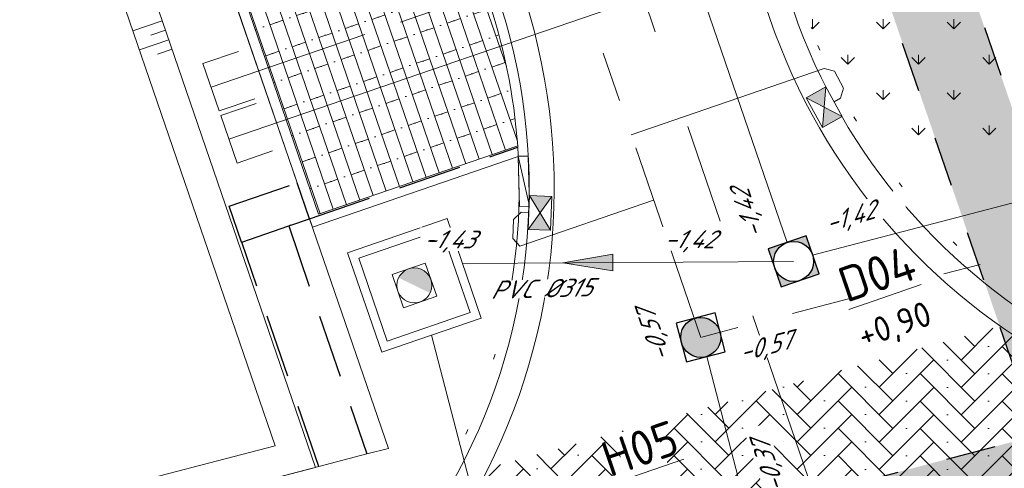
# Model space of a CAD drawing. Header units: metres. Extents: x 264570 to 266133, y 576109 to 577454.
# Tile 49 of 128: x 265462 to 265481, y 576731 to 576740. Entities that reach past the tile are written whole.
import ezdxf

# ---------------------------------------------------------------- set-up
doc = ezdxf.new("R2010")
doc.units = ezdxf.units.M
doc.set_wipeout_variables(frame=1)
for name, pattern in [('AM-AS', [16, 10, -2, 2, -2]), ('B-WE-RI-HWA_HUISAANSLUITING_PVC_125-G', [10, 3.25, -0.75, 1.25, -0.75, 1.25, -0.75, 1.25, -0.75]), ('B-WE-RI-HWA_PVC_160-G', [10, 5.5, -4.5]), ('B-WE-RI-HWA_PVC_250-G', [10, 2.5, -2.25, 0, -1.5, 0, -1.5, 0, -2.25]), ('B-WE-RI-HWA_PVC_315-G', [10, 2, -1.125, 0.75, -1.125, 2, -1.125, 0.75, -1.125]), ('B-WE-RI-HWA_PVC_400-G', [10, 4, -1, 1, -1, 3]), ('B-WE-VH-KANTOPSLUITING_TROTTOIRBAND_RWS_[AFMETINGEN1]-G', [10, 2.5, -1.5, 0, -1.5, 0, -1.5, 0, -1.5, 0, -1.5]), ('DASHED', [19.05, 12.7, -6.35]), ('NLCS-HIDDEN', [4, 2, -2])]:
    doc.linetypes.add(name, pattern=pattern)
for name, color, linetype, lineweight in [('B-OI-RI-HWA_KOLK-S', 252, 'Continuous', 9), ('B-WE-AM-AS-WEG-GD', 252, 'AM-AS', 18), ('B-WE-GR-GRAS_BERMKRUIDENMENGSEL-A', 252, 'Continuous', 18), ('B-WE-GW-TALUDARCERING_KORT-G', 252, 'Continuous', 15), ('B-WE-GW-TALUDARCERING_LANG-G', 252, 'Continuous', 15), ('B-WE-KG-GRENS_KADASTRAAL-G', 252, 'KG-KADASTRAAL', 18), ('B-WE-KL-TRACE-A', 252, 'Continuous', 13), ('B-WE-KL-TRACE-GD', 252, 'NLCS-HIDDEN', 25), ('B-WE-OG-TOPOGRAFIE-G', 252, 'Continuous', 15), ('B-WE-RI-DRAINAGE_AFDEKKAP-G', 252, 'Continuous', 18), ('B-WE-RI-DWA_HUISAANSLUITING_PVC_125-G', 252, 'B-WE-RI-DWA_HUISAANSLUITING_PVC_125-G', 18), ('B-WE-RI-DWA_PVC_250-G', 252, 'B-WE-RI-DWA_PVC_250-G', 18), ('B-WE-RI-DWA_PVC_315-G', 252, 'B-WE-RI-DWA_PVC_315-G', 18), ('B-WE-RI-HWA_HUISAANSLUITING_PVC_125-G', 252, 'B-WE-RI-HWA_HUISAANSLUITING_PVC_125-G', 18), ('B-WE-RI-HWA_PVC_160-G', 252, 'B-WE-RI-HWA_PVC_160-G', 18), ('B-WE-RI-HWA_PVC_250-G', 252, 'B-WE-RI-HWA_PVC_250-G', 18), ('B-WE-RI-HWA_PVC_315-G', 252, 'B-WE-RI-HWA_PVC_315-G', 18), ('B-WE-RI-HWA_PVC_400-G', 252, 'B-WE-RI-HWA_PVC_400-G', 18), ('B-WE-RI-HWA_RIOOLPUT_INSPECTIEPUT-G', 252, 'Continuous', 18), ('B-WE-RI-PERSLEIDING-G', 252, 'B-WE-RI-PERSLEIDING-G', 18), ('B-WE-RI-PUT_INSPECTIE-G', 252, 'Continuous', 18), ('B-WE-RI-VWA_RIOOLPUT_INSPECTIEPUT-S', 252, 'Continuous', 13), ('B-WE-VH-KANTOPSLUITING_ELEMENT_VERLOOPBAND_11-22x25_19-22x16-G', 252, 'Continuous', 18), ('B-WE-VH-KANTOPSLUITING_INRITVERLOOPBAND_19-22X16-G', 252, 'B-WE-VH-KANTOPSLUITING_GAZONBAND_[AFMETINGEN1]-G', 18), ('B-WE-VH-KANTOPSLUITING_OPSLUITBAND_10X20-G', 252, 'B-WE-VH-KANTOPSLUITING_TALUDBAND-G', 18), ('B-WE-VH-KANTOPSLUITING_TROTTOIRBAND_RWS_11-22X25-G', 252, 'B-WE-VH-KANTOPSLUITING_TROTTOIRBAND_RWS_[AFMETINGEN1]-G', 18), ('B-WE-VH-STRAATBAKSTEEN_DF_KEPER_ELZAS-A', 252, 'Continuous', 13), ('B-WE-VH-VERHARDING_STRAATBAKSTEEN_DIKFORMAAT_HALF-A', 252, 'Continuous', 13), ('B-XX-AL-BLAD-1A_5-5-PUTNUMMER-T35-500', 252, 'Continuous', 9), ('B-XX-AL-T25', 252, 'Continuous', 9), ('B-XX-RI-T25-200', 252, 'Continuous', 13), ('T-WE-GR-TOEKOMSTIG-G', 3, 'DASHED', 25)]:
    doc.layers.add(name, color=color, linetype=linetype, lineweight=lineweight)
doc.layers.add('X-XX-RI-T18-200', color=7, linetype='Continuous', lineweight=18, true_color=0x656565)
doc.styles.add('NLCS-ISO', font='NLCS-ISO.ttf')
doc.styles.add('NLCS-ISO-ANNOTATIVE-T18', font='NLCS-ISO.ttf', dxfattribs={"oblique": 30, "height": 1.8})
doc.styles.add('NLCS-ISO-ANNOTATIVE-T25-BOB', font='NLCS-ISO.ttf', dxfattribs={"oblique": 30, "height": 2.5})
doc.styles.add('NLCS-ISO-ANNOTATIVE-T35', font='NLCS-ISO.ttf', dxfattribs={"height": 3.5})
doc.styles.get("Standard").update_dxf_attribs({"font": 'arial.ttf'})
doc.linetypes.add('B-WE-RI-DWA_HUISAANSLUITING_PVC_125-G', pattern='A,5.375,-1.75,["o",Standard,S=1,R=0,X=-0.35,Y=-0.35],-1.75,1.125', length=10)
doc.linetypes.add('B-WE-RI-DWA_PVC_250-G', pattern='A,6,-5.5,["O   O   O",NLCS-ISO,S=0.5,R=0,X=-2.5,Y=-0.2],-3.5,5', length=20)
doc.linetypes.add('B-WE-RI-DWA_PVC_315-G', pattern='A,2.25,-1,[4,NLCS.shx,S=0.5,R=0,X=0,Y=0],-1.75,[160,NLCS.shx,S=0.25,R=0,X=0,Y=0],-1.75,[4,NLCS.shx,S=0.5,R=0,X=0,Y=0],-1,2.25', length=10)
doc.linetypes.add('B-WE-RI-PERSLEIDING-G', pattern='A,6,-2,[102,NLCS.shx,S=0.5,R=0,X=0,Y=0],-2,6,-2,["P",Standard,S=1,R=0,X=-0.5,Y=-0.5],-2', length=20)
doc.linetypes.add('B-WE-VH-KANTOPSLUITING_GAZONBAND_[AFMETINGEN1]-G', pattern='A,4,-3,[160,NLCS.shx,S=0.25,R=0,X=0,Y=0],-3', length=10)
doc.linetypes.add('B-WE-VH-KANTOPSLUITING_TALUDBAND-G', pattern='A,5,-2.5,[4,NLCS.shx,S=0.5,R=0,X=0,Y=0],-2.5', length=10)
doc.linetypes.add('KG-KADASTRAAL', pattern='A,5.5,-2,["K",Standard,S=1.8,R=0,X=0,Y=-0.9],-2,5.5,-2,[5,NLCS.shx,S=0.75,R=0,X=0,Y=0],-2', length=19)

# ---------------------------------------------------------------- blocks, each defined once
blk = doc.blocks.new('N-SRI-PUT_HWA-SO')
h = blk.add_hatch(color=256)
h.dxf.hatch_style = 1
h.paths.add_polyline_path([(-2, 0, 1), (2, 0, 1)])
at = {"lineweight": -3, "flags": 128}
blk.add_lwpolyline([(-2, -2), (2, -2), (2, 2), (-2, 2)], close=True, dxfattribs=at)
at = {"lineweight": -3}
blk.add_circle((0, 0), 2, dxfattribs=at)
blk = doc.blocks.new('N-SRI-PUT_SWA-SO')
h = blk.add_hatch(color=256)
h.paths.add_polyline_path([(-2, 2), (0, 2, 0.41155), (-2, 0.018)])
h.paths.add_polyline_path([(-2, -0.018, 0.408866), (-0.018, -2), (-2, -2)])
h.paths.add_polyline_path([(2, -0.018), (2, -2), (0.018, -2, 0.408866)])
h = blk.add_hatch(color=256)
h.paths.add_polyline_path([(0, 2, -0.41155), (2, 0.018), (2, 2)])
h.paths.add_polyline_path([(2, -0.018, -0.408866), (0.018, -2), (2, -2)])
h.paths.add_polyline_path([(-0.018, -2, -0.408866), (-2, -0.018), (-2, -2)])
at = {"flags": 128}
blk.add_lwpolyline([(-2, 2), (2, 2), (2, -2), (-2, -2)], close=True, dxfattribs=at)
at = {"lineweight": -3, "flags": 128}
blk.add_lwpolyline([(2, -2), (2, 2), (-2, 2), (-2, -2)], close=True, dxfattribs=at)
at = {"lineweight": -3}
blk.add_circle((0, 0), 2, dxfattribs=at)
blk = doc.blocks.new('N-SRI-HWA_RIOOLPUT_INSPECTIEPUT_1500X1500-SO')
blk.add_wipeout([(-0.9, 0.9), (0.9, 0.9), (0.9, -0.9), (-0.9, -0.9)])
at = {"true_color": 0xffffff}
h = blk.add_hatch(color=7, dxfattribs=at)
h.dxf.hatch_style = 1
h.paths.add_polyline_path([(0.212, 0.212, 0.668179), (-0.3, 0, 0.198912), (-0.212, -0.212)])
at = {"flags": 128}
for points in [[(-0.9, -0.9), (0.9, -0.9), (0.9, 0.9), (-0.9, 0.9)], [(-0.75, -0.75), (0.75, -0.75), (0.75, 0.75), (-0.75, 0.75)], [(0, -0.3), (-0.3, -0.3), (-0.3, 0.3), (0.3, 0.3), (0.3, -0.3)]]:
    blk.add_lwpolyline(points, close=True, dxfattribs=at)
blk.add_circle((0, 0), 0.3)
blk = doc.blocks.new('*U43')
at = {"ltscale": 0.5}
blk.add_hatch(color=256, dxfattribs=at).paths.add_polyline_path([(-3.333, 0), (1.667, 0.833), (1.667, -0.833)])
blk.add_lwpolyline([(-3.333, 0), (1.667, 0.833), (1.667, -0.833)], close=True)
blk = doc.blocks.new('*U38')
for p, q in [((-0.5, 0), (0, 0.1)), ((0, 0.1), (-0.5, 0.1)), ((-0.5, 0.1), (-0.5, 0)), ((0, 0), (0, 0.1)), ((-0.5, 0), (0, 0))]:
    blk.add_line(p, q)
blk = doc.blocks.new('*U42')
blk.add_wipeout([(-1.125, 0.75), (1.125, 0.75), (1.125, -0.75), (-1.125, -0.75)])
h = blk.add_hatch(color=256)
h.dxf.hatch_style = 1
h.paths.add_polyline_path([(0, 0), (-1.125, 0.75), (-1.125, -0.75)])
h.paths.add_polyline_path([(1.125, -0.75), (1.125, 0.75), (0, 0)])
for p, q in [((-1.125, -0.75), (1.125, 0.75)), ((1.125, -0.75), (-1.125, 0.75))]:
    blk.add_line(p, q)
at = {"flags": 128}
blk.add_lwpolyline([(-1.125, -0.75), (1.125, -0.75), (1.125, 0.75), (-1.125, 0.75)], close=True, dxfattribs=at)

msp = doc.modelspace()

# ---------------------------------------------------------------- hatches: boundary and pattern name
at = {"layer": 'B-WE-GR-GRAS_BERMKRUIDENMENGSEL-A'}
h = msp.add_hatch(dxfattribs=at)
h.set_pattern_fill('AGR-KRUIDEN', color=256, scale=0.5, pattern_type=2)
h.set_pattern_definition([(90, (214669.0599, 555914.2474), (-0.707106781, 0.707106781), [0.1875, -1.226713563]), (45, (214669.0599, 555914.2474), (-0.707106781, 0.707106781), [0.1875, -0.8125]), (135, (214669.0599, 555914.2474), (-0.707106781, -0.707106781), [0.1875, -0.8125])])
edge = h.paths.add_edge_path()
edge.add_arc((265481.725, 576752.281), 14.682, 257.275, 272.2193, ccw=False)
edge.add_arc((265493.302, 576746.576), 17.135, 196.8756, 210.1875, ccw=False)
edge.add_line((265476.905, 576741.601), (265480.499, 576742.836))
edge.add_line((265480.499, 576742.836), (265482.293, 576737.61))
at = {"layer": 'B-WE-KL-TRACE-A'}
h = msp.add_hatch(dxfattribs=at)
h.set_pattern_fill('DOTS', color=256, scale=0.5)
h.set_pattern_definition([(0, (265713.50372, 576754.34745), (0.079375, 0.15875), [0, -0.15875])])
h.paths.add_polyline_path([(265257.497, 576901.576), (265280.092, 576836.285), (265298.31, 576783.268), (265291.791, 576781.392), (265239.384, 576934.357), (265222.655, 576983.209), (265230.7, 576979.939), (265245.297, 576937.421), (265245.427, 576937.04)])
h.paths.add_polyline_path([(265223.141, 576984.793), (265219.917, 576993.606), (265211.971, 577028.584), (265210.547, 577042.097), (265222.786, 577002.989), (265229.989, 576982.009)])
h.paths.add_polyline_path([(265207.488, 577055.376), (265208.876, 577042.208), (265202.774, 577069.069)])
h.paths.add_polyline_path([(265194.59, 577097.909), (265209.11, 577055.736), (265209.669, 577050.426), (265224.354, 577003.504), (265246.856, 576937.963), (265259.058, 576902.111), (265281.655, 576836.813), (265331.28, 576692.401), (265402.247, 576711.023), (265417.831, 576715.057), (265434.246, 576719.393), (265450.777, 576723.65), (265466.98, 576727.876), (265483.558, 576732.243), (265517.748, 576741.103), (265533.987, 576745.376), (265551.26, 576749.845), (265566.674, 576753.911), (265582.241, 576757.871), (265589.311, 576759.685), (265591.043, 576760.329), (265486.412, 577064.17), (265488.303, 577064.821), (265593.602, 576759.04), (265591.727, 576758.343), (265591.58, 576758.769), (265589.803, 576758.108), (265582.65, 576756.272), (265567.088, 576752.314), (265551.677, 576748.248), (265534.403, 576743.779), (265518.165, 576739.506), (265483.975, 576730.646), (265467.398, 576726.28), (265451.191, 576722.053), (265434.662, 576717.796), (265418.248, 576713.46), (265402.664, 576709.426), (265330.216, 576690.416), (265298.846, 576781.706), (265290.739, 576779.372), (265237.824, 576933.823), (265212.508, 577007.744), (265210.34, 577028.314), (265197.8, 577083.516), (265193.03, 577097.371)])
h = msp.add_hatch(dxfattribs=at)
h.set_pattern_fill('DOTS', color=256, scale=0.5)
h.set_pattern_definition([(0, (265213.50372, 576754.34745), (0.079375, 0.15875), [0, -0.15875])])
h.paths.add_polyline_path([(265408.404, 576917.823), (265412.235, 576919.138), (265412.771, 576917.578), (265421.592, 576891.891), (265492.005, 576916.073), (265492.541, 576914.512), (265549.415, 576748.903), (265547.812, 576748.488), (265490.981, 576913.976), (265428.559, 576892.539), (265483.75, 576731.828), (265482.15, 576731.407), (265435.731, 576866.574), (265428.264, 576864.01), (265427.731, 576865.561), (265435.199, 576868.125), (265426.999, 576892.003), (265420.567, 576889.795), (265411.163, 576917.026), (265408.94, 576916.262)])
at = {"layer": 'B-WE-VH-STRAATBAKSTEEN_DF_KEPER_ELZAS-A'}
h = msp.add_hatch(dxfattribs=at)
h.set_pattern_fill('AVH-SBS_DIKFORMAAT_KEPER', color=256, scale=28, angle=44.931, pattern_type=2)
h.set_pattern_definition([(44.93095393, (17152.68107, 301.14244), (0.00065851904, 0.54645172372), [1.5456, -0.7728]), (314.93095393, (17151.8624, 301.9631), (0.00065851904, 0.54645172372), [1.5456, -0.7728]), (44.93095393, (17153.2285, 301.96146), (0.00065851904, 0.54645172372), [0, -2.3184]), (44.93095393, (17152.4085, 301.68923), (0.00065851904, 0.54645172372), [0, -2.3184])])
edge = h.paths.add_edge_path()
edge.add_arc((265488.481, 576744.22), 12.497, 234.7509, 284.5198, ccw=False)
edge.add_line((265481.269, 576734.014), (265471.035, 576731.182))
edge.add_arc((265459.787, 576736.803), 12.574, 281.2842, 333.4468, ccw=False)
edge.add_line((265462.248, 576724.472), (265463.522, 576719.529))
edge.add_line((265463.522, 576719.529), (265492.9, 576727.178))
edge.add_line((265492.9, 576727.178), (265491.614, 576732.122))
at = {"layer": 'B-WE-VH-VERHARDING_STRAATBAKSTEEN_DIKFORMAAT_HALF-A'}
h = msp.add_hatch(dxfattribs=at)
h.set_pattern_fill('AVH-SBS_DIKFORMAAT_HALFST', color=256, scale=28, angle=89.931, pattern_type=2)
h.set_pattern_definition([(108.95339913, (70382.61485, 116938.87398), (-0.26481925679, -0.09094372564), []), (198.95339913, (70382.2511, 116939.9333), (0.3637749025, -1.0592770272), [0.28, -0.28]), (198.95339913, (70382.1681, 116939.3127), (0.3637749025, -1.0592770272), [0.28, -0.28]), (108.95339913, (70382.30056, 116939.35815), (-0.5296385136, -0.1818874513), [0, -0.56, 0, 0, 0]), (108.95339913, (70382.03574, 116939.2672), (-0.5296385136, -0.1818874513), [0, -0.56, 0, 0, 0])])
edge = h.paths.add_edge_path()
edge.add_arc((265459.851, 576736.765), 11.8, 4.1362, 18.9534)
edge.add_line((265471.011, 576740.597), (265470.367, 576742.472))
edge.add_line((265470.367, 576742.472), (265466.017, 576740.978))
edge.add_line((265466.017, 576740.978), (265467.641, 576736.249))
edge.add_line((265467.641, 576736.249), (265471.62, 576737.616))

# ---------------------------------------------------------------- linework, layer by layer
at = {"layer": 'B-WE-AM-AS-WEG-GD', "flags": 128}
msp.add_lwpolyline([(265479.568, 576724.764), (265426.984, 576877.883), (265413.857, 576916.107)], dxfattribs=at)
at = {"layer": 'B-WE-GW-TALUDARCERING_KORT-G', "flags": 128}
for points in [[(265464.581, 576739.926), (265464.288, 576739.825)], [(265464.711, 576739.548), (265464.418, 576739.447)]]:
    msp.add_lwpolyline(points, dxfattribs=at)
at = {"layer": 'B-WE-GW-TALUDARCERING_LANG-G', "flags": 128}
for points in [[(265464.516, 576740.115), (265463.929, 576739.914)], [(265464.646, 576739.737), (265464.059, 576739.535)]]:
    msp.add_lwpolyline(points, dxfattribs=at)
at = {"layer": 'B-WE-KG-GRENS_KADASTRAAL-G', "ltscale": 0.5}
for p, q in [((265467.214, 576736.876), (265465.87, 576740.791)), ((265469.035, 576731.574), (265467.46, 576736.161)), ((265468.607, 576731.463), (265469.035, 576731.574)), ((265467.645, 576731.212), (265468.607, 576731.463)), ((265439.915, 576724.005), (265467.645, 576731.212))]:
    msp.add_line(p, q, dxfattribs=at)
at = {"layer": 'B-WE-KL-TRACE-GD', "ltscale": 0.5, "flags": 128}
for points in [[(265194.59, 577097.909), (265209.11, 577055.736), (265209.669, 577050.426), (265224.354, 577003.504), (265246.856, 576937.963), (265259.058, 576902.111), (265281.655, 576836.813), (265331.28, 576692.401), (265402.247, 576711.023), (265417.831, 576715.057), (265434.246, 576719.393), (265450.777, 576723.65), (265466.98, 576727.876), (265483.558, 576732.243), (265517.748, 576741.103), (265533.987, 576745.376), (265551.26, 576749.845), (265566.674, 576753.911), (265582.241, 576757.871), (265589.311, 576759.685), (265591.043, 576760.329), (265486.412, 577064.17), (265488.303, 577064.821), (265593.602, 576759.04), (265591.727, 576758.343), (265591.58, 576758.769), (265589.803, 576758.108), (265582.65, 576756.272), (265567.088, 576752.314), (265551.677, 576748.248), (265534.403, 576743.779), (265518.165, 576739.506), (265483.975, 576730.646), (265467.398, 576726.28), (265451.191, 576722.053), (265434.662, 576717.796), (265418.248, 576713.46), (265402.664, 576709.426), (265330.216, 576690.416), (265298.846, 576781.706), (265290.739, 576779.372), (265237.824, 576933.823), (265212.508, 577007.744), (265210.34, 577028.314), (265197.8, 577083.516), (265193.03, 577097.371)], [(265408.404, 576917.823), (265412.235, 576919.138), (265412.771, 576917.578), (265421.592, 576891.891), (265492.005, 576916.073), (265492.541, 576914.512), (265549.415, 576748.903), (265547.812, 576748.488), (265490.981, 576913.976), (265428.559, 576892.539), (265483.75, 576731.828), (265482.15, 576731.407), (265435.731, 576866.574), (265428.264, 576864.01), (265427.731, 576865.561), (265435.199, 576868.125), (265426.999, 576892.003), (265420.567, 576889.795), (265411.163, 576917.026), (265408.94, 576916.262)]]:
    msp.add_lwpolyline(points, close=True, dxfattribs=at)
at = {"layer": 'B-WE-OG-TOPOGRAFIE-G', "flags": 128}
for points in [[(265411.729, 576915.376), (265471.673, 576740.825, -0.436542), (265463.006, 576724.67), (265462.248, 576724.472)], [(265411.256, 576915.214), (265471.2, 576740.662, -0.436542), (265462.88, 576725.153), (265462.121, 576724.956)]]:
    msp.add_lwpolyline(points, format="xyb", dxfattribs=at)
for points in [[(265422.034, 576861.909), (265443.471, 576799.488), (265448.313, 576801.151), (265453.185, 576786.964), (265448.929, 576785.502), (265467.579, 576731.195), (265442.962, 576724.797)], [(265447.729, 576787.086), (265466.775, 576731.627), (265442.761, 576725.385)]]:
    msp.add_lwpolyline(points, dxfattribs=at)
at = {"layer": 'B-WE-RI-DRAINAGE_AFDEKKAP-G', "flags": 128}
for points in [[(265466.04, 576739.504), (265465.33, 576739.261), (265465.655, 576738.315), (265466.365, 576738.559)], [(265466.396, 576738.464), (265465.686, 576738.22), (265466.011, 576737.274), (265466.721, 576737.518)]]:
    msp.add_lwpolyline(points, dxfattribs=at)
at = {"layer": 'B-WE-RI-DWA_HUISAANSLUITING_PVC_125-G', "flags": 128}
msp.add_lwpolyline([(265465.849, 576737.747), (265475.197, 576740.954)], dxfattribs=at)
at = {"layer": 'B-WE-RI-DWA_PVC_250-G', "flags": 128}
msp.add_lwpolyline([(265537.816, 576751.164), (265477.515, 576735.436)], dxfattribs=at)
at = {"layer": 'B-WE-RI-DWA_PVC_315-G', "flags": 128}
msp.add_lwpolyline([(265470.515, 576735.268), (265477.136, 576735.309)], dxfattribs=at)
at = {"layer": 'B-WE-RI-HWA_HUISAANSLUITING_PVC_125-G', "flags": 128}
msp.add_lwpolyline([(265465.493, 576738.788), (265472.711, 576741.267)], dxfattribs=at)
at = {"layer": 'B-WE-RI-HWA_PVC_160-G', "flags": 128}
for points in [[(265473.888, 576737.839), (265477.748, 576739.164), (265477.952, 576739.105), (265478.134, 576738.771), (265478.075, 576738.568), (265477.943, 576738.496)], [(265474.338, 576736.529), (265471.664, 576735.611), (265471.52, 576735.767), (265471.536, 576736.147), (265471.692, 576736.291), (265471.841, 576736.285)]]:
    msp.add_lwpolyline(points, dxfattribs=at)
at = {"layer": 'B-WE-RI-HWA_PVC_250-G', "flags": 128}
msp.add_lwpolyline([(265475.404, 576733.411), (265478.088, 576723.001)], dxfattribs=at)
at = {"layer": 'B-WE-RI-HWA_PVC_315-G', "flags": 128}
msp.add_lwpolyline([(265537.098, 576749.943), (265475.279, 576733.791)], dxfattribs=at)
at = {"layer": 'B-WE-RI-HWA_PVC_400-G', "flags": 128}
msp.add_lwpolyline([(265475.279, 576733.791), (265449.82, 576807.923)], dxfattribs=at)
at = {"layer": 'B-WE-VH-KANTOPSLUITING_INRITVERLOOPBAND_19-22X16-G', "flags": 128}
msp.add_lwpolyline([(265471.628, 576737.407), (265471.62, 576737.616, 0.064737), (265471.011, 576740.597), (265470.367, 576742.472)], format="xyb", dxfattribs=at)
at = {"layer": 'T-WE-GR-TOEKOMSTIG-G', "ltscale": 0.1}
for p, q in [((265465.855, 576736.409), (265467.214, 576736.876)), ((265467.46, 576736.161), (265467.214, 576736.876)), ((265466.101, 576735.694), (265465.855, 576736.409)), ((265467.089, 576736.033), (265467.46, 576736.161)), ((265466.105, 576735.696), (265467.043, 576736.018)), ((265467.089, 576736.033), (265467.043, 576736.018)), ((265466.105, 576735.696), (265466.101, 576735.694)), ((265467.645, 576731.212), (265466.105, 576735.696))]:
    msp.add_line(p, q, dxfattribs=at)

# ---------------------------------------------------------------- block references
at = {"layer": 'B-WE-RI-HWA_RIOOLPUT_INSPECTIEPUT-G', "xscale": 0.1999999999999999, "yscale": 0.1999999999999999, "zscale": 0.1999999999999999, "rotation": 14.64288414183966}
msp.add_blockref('N-SRI-PUT_HWA-SO', (265475.279, 576733.791), dxfattribs=at)
at = {"layer": 'B-WE-RI-VWA_RIOOLPUT_INSPECTIEPUT-S', "xscale": 0.2, "yscale": 0.2, "zscale": 0.2, "rotation": 18.95339913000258}
msp.add_blockref('N-SRI-PUT_SWA-SO', (265477.136, 576735.309), dxfattribs=at)
at = {"layer": 'B-WE-VH-KANTOPSLUITING_ELEMENT_VERLOOPBAND_11-22x25_19-22x16-G', "xscale": 1.999999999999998, "yscale": 1.999999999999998, "zscale": 1.999999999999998, "rotation": 91.61327807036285}
msp.add_blockref('*U38', (265471.828, 576737.413), dxfattribs=at)
at = {"layer": 'B-XX-AL-T25', "ltscale": 0.99999, "xscale": 0.1999999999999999, "yscale": 0.1999999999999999, "zscale": 0.1999999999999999, "rotation": 0.3553975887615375}
msp.add_blockref('*U43', (265473.19, 576735.285), dxfattribs=at)

# ---------------------------------------------------------------- next in the draw order: block references
at = {"layer": 'B-WE-RI-PUT_INSPECTIE-G', "xscale": 1.166666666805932, "yscale": 1.166666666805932, "zscale": 1.166666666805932, "rotation": 288.9760524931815}
msp.add_blockref('N-SRI-HWA_RIOOLPUT_INSPECTIEPUT_1500X1500-SO', (265469.556, 576734.829), dxfattribs=at)

# ---------------------------------------------------------------- next in the draw order: linework, layer by layer
at = {"layer": 'B-WE-OG-TOPOGRAFIE-G'}
msp.add_lwpolyline([(265470.367, 576742.472), (265466.017, 576740.978), (265467.641, 576736.249), (265471.62, 576737.616)], dxfattribs=at)
at = {"layer": 'B-WE-RI-DWA_PVC_315-G', "flags": 128}
msp.add_lwpolyline([(265477.006, 576735.688), (265459.899, 576785.49)], dxfattribs=at)
at = {"layer": 'B-WE-VH-KANTOPSLUITING_OPSLUITBAND_10X20-G', "flags": 128}
msp.add_lwpolyline([(265470.302, 576742.661), (265465.763, 576741.102), (265467.517, 576735.995), (265471.628, 576737.407)], dxfattribs=at)
at = {"layer": 'B-WE-VH-KANTOPSLUITING_TROTTOIRBAND_RWS_11-22X25-G', "flags": 128}
msp.add_lwpolyline([(265471.628, 576737.407), (265471.65, 576736.617, -0.337802), (265462.83, 576725.347), (265461.838, 576725.091)], format="xyb", dxfattribs=at)
at = {"layer": 'T-WE-GR-TOEKOMSTIG-G', "ltscale": 0.1}
for p, q in [((265467.46, 576736.161), (265471.621, 576737.59)), ((265467.043, 576736.018), (265468.607, 576731.463))]:
    msp.add_line(p, q, dxfattribs=at)

# ---------------------------------------------------------------- next in the draw order: texts
at = {"layer": 'X-XX-RI-T18-200', "ltscale": 0.5, "insert": (265472.081, 576734.766, 0.2), "char_height": 0.36, "attachment_point": 5, "rotation": 1.569, "style": 'NLCS-ISO-ANNOTATIVE-T25-BOB', "bg_fill": 3, "box_fill_scale": 1, "bg_fill_color": 256, "bg_fill_transparency": 0}
msp.add_mtext('\\A1;PVC %%C315', dxfattribs=at)

# ---------------------------------------------------------------- next in the draw order: linework, layer by layer
at = {"layer": 'B-WE-OG-TOPOGRAFIE-G', "flags": 128}
for points in [[(265491.614, 576732.122, -0.391712), (265476.659, 576740.163), (265429.112, 576878.614, -0.414214), (265433.148, 576886.873), (265490.841, 576906.686, -0.414214), (265499.1, 576902.649), (265547.86, 576760.666, -0.436819), (265539.181, 576744.508), (265539.166, 576744.504)], [(265491.488, 576732.606, -0.391699), (265477.131, 576740.325), (265429.585, 576878.776, -0.414214), (265433.311, 576886.4), (265491.004, 576906.213, -0.414214), (265498.627, 576902.487), (265547.387, 576760.504, -0.436819), (265539.055, 576744.992), (265539.04, 576744.988)]]:
    msp.add_lwpolyline(points, format="xyb", dxfattribs=at)
at = {"layer": 'B-WE-VH-KANTOPSLUITING_TROTTOIRBAND_RWS_11-22X25-G', "flags": 128}
msp.add_lwpolyline([(265493.858, 576733.439), (265491.511, 576732.819, -0.393526), (265477.321, 576740.39), (265469.467, 576763.26)], format="xyb", dxfattribs=at)

# ---------------------------------------------------------------- next in the draw order: block references
at = {"layer": 'B-OI-RI-HWA_KOLK-S', "yscale": 0.3, "zscale": 0.3}
for p, xscale, rotation in [((265477.746, 576738.388), -0.3, 298.7023306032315), ((265472.066, 576736.276), 0.3, 87.70681969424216)]:
    msp.add_blockref('*U42', p, dxfattribs=dict(at, xscale=xscale, rotation=rotation))

# ---------------------------------------------------------------- next in the draw order: texts
at = {"layer": 'B-XX-AL-BLAD-1A_5-5-PUTNUMMER-T35-500', "insert": (265478.979, 576734.548), "char_height": 0.7, "width": 0.7, "attachment_point": 5, "rotation": 18.951, "style": 'NLCS-ISO-ANNOTATIVE-T35', "bg_fill": 3, "box_fill_scale": 1.1, "bg_fill_color": 256, "bg_fill_true_color": 13158600, "bg_fill_transparency": 0}
msp.add_mtext('{\\LD04\\P\\H0.71429x;\\l+0,90}', dxfattribs=at)
at = {"layer": 'B-XX-RI-T25-200', "ltscale": 0.5, "char_height": 0.36, "width": 1.59368, "attachment_point": 5, "style": 'NLCS-ISO-ANNOTATIVE-T18', "bg_fill": 3, "box_fill_scale": 1.15, "bg_fill_color": 256, "bg_fill_transparency": 0}
for s, insert, rotation in [('\\A1;\\pxql;-1,42', (265476.171, 576736.532, 0.2), 108.4534), ('\\A1;\\pxql;-1,42', (265478.534, 576736.243, 0.2), 16.7955), ('\\A1;\\pxql;-1,43', (265470.522, 576735.705, 0.2), 359.3974), ('\\A1;\\pxql;-0,57', (265474.304, 576734.066, 0.2), 108.4534), ('\\A1;\\pxql;-0,57', (265476.817, 576733.638, 0.2), 14.433), ('\\A1;-0,37', (265476.677, 576731.21, 0.2), 108.4534)]:
    msp.add_mtext(s, dxfattribs=dict(at, insert=insert, rotation=rotation))

# ---------------------------------------------------------------- next in the draw order: linework, layer by layer
at = {"layer": 'B-WE-RI-PERSLEIDING-G', "flags": 128}
msp.add_lwpolyline([(265473.957, 576720.205), (265473.348, 576720.563), (265469.897, 576733.836)], dxfattribs=at)

# ---------------------------------------------------------------- next in the draw order: texts
at = {"layer": 'B-XX-RI-T25-200', "ltscale": 0.5, "insert": (265475.327, 576735.709, 0.2), "char_height": 0.36, "width": 1.59368, "attachment_point": 5, "rotation": 359.3974, "style": 'NLCS-ISO-ANNOTATIVE-T18', "bg_fill": 3, "box_fill_scale": 1.15, "bg_fill_color": 256, "bg_fill_transparency": 0}
msp.add_mtext('\\A1;\\pxql;-1,42', dxfattribs=at)

# ---------------------------------------------------------------- next in the draw order: texts
at = {"layer": 'B-XX-AL-BLAD-1A_5-5-PUTNUMMER-T35-500', "insert": (265474.24, 576731.062), "char_height": 0.7, "width": 0.7, "attachment_point": 5, "rotation": 18.951, "style": 'NLCS-ISO-ANNOTATIVE-T35', "bg_fill": 3, "box_fill_scale": 1.1, "bg_fill_color": 256, "bg_fill_true_color": 13158600, "bg_fill_transparency": 0}
msp.add_mtext('{\\LH05\\P\\H0.71429x;\\l+0,90}', dxfattribs=at)

doc.saveas('drawing.dxf')
